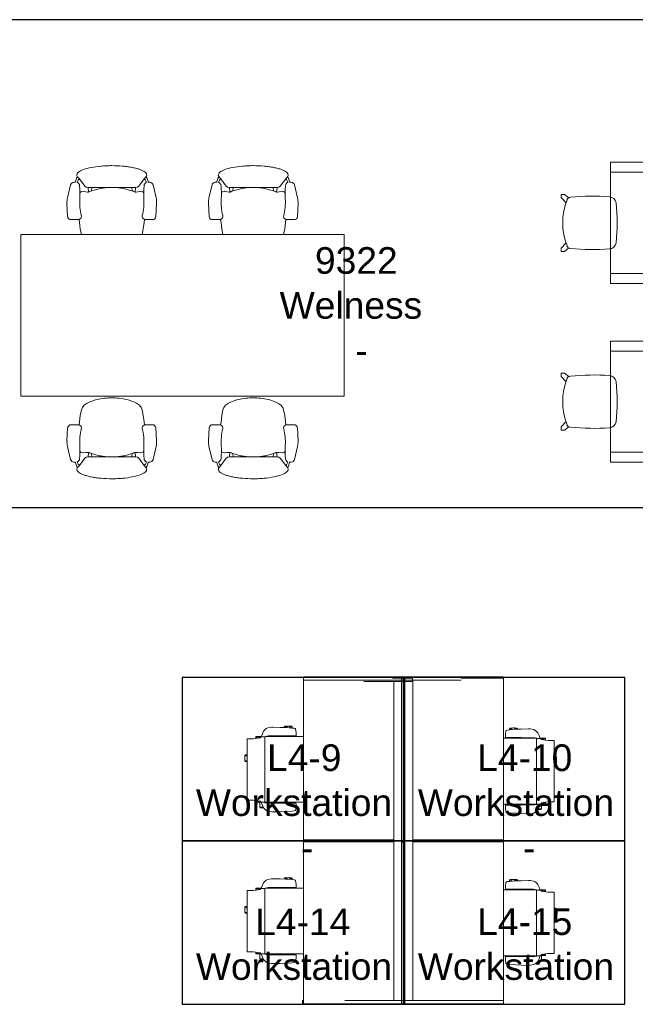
# Model space of a CAD drawing. Header units: inches. Extents: x -1 to 4727, y -3 to 1727.
# Tile 24 of 163: x 1258 to 1441, y 285 to 578. Entities that reach past the tile are written whole.
import ezdxf

# ---------------------------------------------------------------- set-up
doc = ezdxf.new("R2010")
doc.units = ezdxf.units.IN
doc.header["$LTSCALE"] = 42
doc.header["$MEASUREMENT"] = 0
doc.layers.get('0').update_dxf_attribs({"linetype": 'CONTINUOUS'})
for name, color, linetype in [('I-FURN', 8, 'CONTINUOUS'), ('I-FURN-CHAR', 9, 'CONTINUOUS'), ('Room Names & IDs', 7, 'CONTINUOUS'), ('triLabelLayer', 7, 'CONTINUOUS'), ('triSpaceLayer', 7, 'CONTINUOUS')]:
    doc.layers.add(name, color=color, linetype=linetype)
doc.styles.add('PDF Helvetica', font='Helvetica.ttf')
doc.styles.get("Standard").update_dxf_attribs({"font": 'romans.shx'})

# ---------------------------------------------------------------- blocks, each defined once
blk = doc.blocks.new('Chair - Task - Herman Miller - Aeron - Default-V307-FURNITURE PLAN - FLOOR 09 - WEST')
at = {"lineweight": 9}
for p, q in [((-5.69, 12.24), (-1.86, 13.15)), ((-0.16, 13.31), (3.68, 13.11)), ((4.63, 12.11), (4.63, 10.03)), ((-8.29, 10.29), (-8.1, 10.14)), ((-7.44, 9.64), (-8.1, 10.14)), ((-7.44, 9.64), (-5.32, 8.01)), ((-6.97, 10.69), (-6.47, 10.79)), ((-6.39, 10.29), (-6.69, 10.2)), ((-6.47, 10.79), (-6.46, 11.29)), ((-3.74, 8.65), (-3.61, 9.19)), ((-3.61, 9.19), (-3.5, 9.32)), ((-3.5, 9.32), (-3.23, 9.47)), ((4.56, 9.69), (5.45, 9.57)), ((5.45, 9.57), (7.37, 9.36)), ((7.37, 9.36), (9.02, 8.99)), ((9.02, 8.99), (9.07, 8.98)), ((-5.32, 8.01), (-4.97, 7.6)), ((-4.97, 7.6), (-4.91, 7.07)), ((-3.57, 6.95), (-4.91, 7.07)), ((-4.91, 7.07), (-4.89, 1.3)), ((-4.91, 5.96), (-3.89, 6.02)), ((-4.56, 3.74), (-3.8, 6.31)), ((-3.8, 6.31), (-3.57, 6.9)), ((-3.74, 8.54), (-3.74, 8.65)), ((-3.63, 7.72), (-3.74, 8.54)), ((-3.57, 7.19), (-3.63, 7.72)), ((-3.57, 6.9), (-3.57, 7.19)), ((-4.89, 1.3), (-4.62, 3.39)), ((-4.62, 3.39), (-4.56, 3.74)), ((-4.89, -1.3), (-4.91, -7.07)), ((-4.62, -3.39), (-4.89, -1.3)), ((-4.56, -3.74), (-4.62, -3.39)), ((-3.8, -6.31), (-4.56, -3.74)), ((-5.32, -8.01), (-7.44, -9.64)), ((-4.97, -7.6), (-5.32, -8.01)), ((-4.91, -7.07), (-4.97, -7.6)), ((-4.91, -5.96), (-3.89, -6.02)), ((-3.57, -6.95), (-4.91, -7.07)), ((-3.57, -6.9), (-3.8, -6.31)), ((-3.74, -8.54), (-3.63, -7.72)), ((-3.74, -8.65), (-3.74, -8.54)), ((-3.61, -9.19), (-3.74, -8.65)), ((-3.63, -7.72), (-3.57, -7.19)), ((-3.57, -7.19), (-3.57, -6.9)), ((-8.1, -10.14), (-8.29, -10.29)), ((-8.1, -10.14), (-7.44, -9.64)), ((-6.47, -10.79), (-6.97, -10.69)), ((-6.69, -10.2), (-6.39, -10.29)), ((-6.46, -11.29), (-6.47, -10.79)), ((-3.5, -9.32), (-3.61, -9.19)), ((-3.23, -9.47), (-3.5, -9.32)), ((5.45, -9.57), (4.56, -9.69)), ((4.63, -10.03), (4.63, -12.11)), ((7.37, -9.36), (5.45, -9.57)), ((9.02, -8.99), (7.37, -9.36)), ((9.07, -8.98), (9.02, -8.99)), ((-1.86, -13.15), (-5.69, -12.24)), ((3.68, -13.11), (-0.16, -13.31))]:
    blk.add_line(p, q, dxfattribs=at)
for centre, radius, start, end in [((-5.46, 11.27), 1, 103.3925, 178.698), ((-0.47, 7.31), 6, 87.0643, 103.3925), ((3.63, 12.11), 1, 0, 87.0643), ((-8.57, 9.93), 0.45, 52.4809, 89.3775), ((-6.72, 8.74), 1.96, 97.4331, 134.5669), ((-6.33, 8.94), 1.31, 105.9454, 147.8944), ((-5.34, 10.69), 1.13, 200.7831, 264.9363), ((-3.13, 35.67), 26.21, 264.9363, 273.5466), ((-0.51, -6.46), 16, 75.7341, 93.5466), ((3.66, 9.96), 0.937, 255.7341, 335.4422), ((3.63, 10.03), 1, 332.4862, 0), ((17.99, -0.99), 22.97, 159.7776, 162.2357), ((27.52, 0), 32.43, 177.709, 182.291), ((17.99, 0.99), 22.97, 197.7643, 200.2224), ((-8.57, -9.93), 0.45, 270.6225, 307.5191), ((-6.72, -8.74), 1.96, 225.4331, 262.5669), ((-6.33, -8.94), 1.31, 212.1056, 254.0546), ((-5.46, -11.27), 1, 181.302, 256.6075), ((-5.34, -10.69), 1.13, 95.0637, 159.2169), ((-3.13, -35.67), 26.21, 86.4534, 95.0637), ((-0.51, 6.46), 16, 266.4534, 284.2659), ((3.66, -9.96), 0.937, 24.5578, 104.2659), ((3.63, -10.03), 1, 0, 27.5138), ((-0.47, -7.31), 6, 256.6075, 272.9357), ((3.63, -12.11), 1, 272.9357, 0)]:
    blk.add_arc(centre, radius, start, end, dxfattribs=at)
blk.add_open_spline([(-8.56, -10.38), (-8.71, -10.38), (-9.01, -10.3), (-9.59, -9.79), (-10.25, -8.54), (-10.89, -6.21), (-11.23, -3.75), (-11.37, -1.63), (-11.42, 0.54), (-11.32, 2.72), (-11.1, 4.73), (-10.86, 6.13), (-10.57, 7.37), (-10.23, 8.44), (-9.85, 9.29), (-9.44, 9.92), (-9.01, 10.3), (-8.71, 10.38), (-8.56, 10.38)], degree=3, knots=[-1, -1, -1, -1, -0.95, -0.9, -0.8, -0.7, -0.6, -0.55, -0.5, -0.4, -0.35, -0.3, -0.25, -0.2, -0.15, -0.1, -0.05, 0, 0, 0, 0], dxfattribs=at)
blk = doc.blocks.new('Community Table - Cisco 8_ x 4_-2899156-FURNITURE PLAN - FLOOR 09 - WEST')
at = {"lineweight": 9}
for p, q in [((24, 48), (-24, 48)), ((-24, 48), (-24, -48)), ((24, -48), (24, 48)), ((-24, -48), (24, -48))]:
    blk.add_line(p, q, dxfattribs=at)
blk = doc.blocks.new('Chair - Task - Herman Miller - Aeron - Default-V280-FURNITURE PLAN - FLOOR 09 - WEST')
at = {"lineweight": 9}
for p, q in [((-1.86, 13.15), (-5.69, 12.24)), ((3.68, 13.11), (-0.16, 13.31)), ((4.63, 10.03), (4.63, 12.11)), ((-8.1, 10.14), (-8.29, 10.29)), ((-8.1, 10.14), (-7.44, 9.64)), ((-5.32, 8.01), (-7.44, 9.64)), ((-6.47, 10.79), (-6.97, 10.69)), ((-6.69, 10.2), (-6.39, 10.29)), ((-6.46, 11.29), (-6.47, 10.79)), ((-3.61, 9.19), (-3.74, 8.65)), ((-3.5, 9.32), (-3.61, 9.19)), ((-3.23, 9.47), (-3.5, 9.32)), ((5.45, 9.57), (4.56, 9.69)), ((7.37, 9.36), (5.45, 9.57)), ((9.02, 8.99), (7.37, 9.36)), ((9.73, 8.75), (9.02, 8.99)), ((-4.97, 7.6), (-5.32, 8.01)), ((-4.91, 7.07), (-4.97, 7.6)), ((-3.57, 6.95), (-4.91, 7.07)), ((-4.89, 1.3), (-4.91, 7.07)), ((-4.91, 5.96), (-3.89, 6.02)), ((-3.8, 6.31), (-4.56, 3.74)), ((-3.57, 6.9), (-3.8, 6.31)), ((-3.74, 8.65), (-3.74, 8.54)), ((-3.74, 8.54), (-3.63, 7.72)), ((-3.63, 7.72), (-3.57, 7.19)), ((-3.57, 7.19), (-3.57, 6.9)), ((10.41, 8.19), (9.73, 8.75)), ((11.03, 7.34), (10.41, 8.19)), ((11.57, 6.22), (11.03, 7.34)), ((12.02, 4.89), (11.57, 6.22)), ((-4.62, 3.39), (-4.89, 1.3)), ((-4.56, 3.74), (-4.62, 3.39)), ((12.35, 3.38), (12.02, 4.89)), ((12.51, 2.13), (12.35, 3.38)), ((-4.91, -7.07), (-4.89, -1.3)), ((-4.89, -1.3), (-4.62, -3.39)), ((12.35, -3.38), (12.51, -2.13)), ((-4.62, -3.39), (-4.56, -3.74)), ((-4.56, -3.74), (-3.8, -6.31)), ((11.57, -6.22), (12.02, -4.89)), ((12.02, -4.89), (12.35, -3.38)), ((-7.44, -9.64), (-5.32, -8.01)), ((-5.32, -8.01), (-4.97, -7.6)), ((-4.97, -7.6), (-4.91, -7.07)), ((-4.91, -5.96), (-3.89, -6.02)), ((-3.57, -6.95), (-4.91, -7.07)), ((-3.8, -6.31), (-3.57, -6.9)), ((-3.63, -7.72), (-3.74, -8.54)), ((-3.74, -8.54), (-3.74, -8.65)), ((-3.74, -8.65), (-3.61, -9.19)), ((-3.57, -7.19), (-3.63, -7.72)), ((-3.57, -6.9), (-3.57, -7.19)), ((9.02, -8.99), (9.73, -8.75)), ((9.73, -8.75), (10.41, -8.19)), ((10.41, -8.19), (11.03, -7.34)), ((11.03, -7.34), (11.57, -6.22)), ((-8.29, -10.29), (-8.1, -10.14)), ((-7.44, -9.64), (-8.1, -10.14)), ((-6.97, -10.69), (-6.47, -10.79)), ((-6.39, -10.29), (-6.69, -10.2)), ((-6.47, -10.79), (-6.46, -11.29)), ((-3.61, -9.19), (-3.5, -9.32)), ((-3.5, -9.32), (-3.23, -9.47)), ((4.56, -9.69), (5.45, -9.57)), ((4.63, -12.11), (4.63, -10.03)), ((5.45, -9.57), (7.37, -9.36)), ((7.37, -9.36), (9.02, -8.99)), ((-5.69, -12.24), (-1.86, -13.15)), ((-0.16, -13.31), (3.68, -13.11))]:
    blk.add_line(p, q, dxfattribs=at)
for centre, radius, start, end in [((-5.46, 11.27), 1, 103.3925, 178.698), ((-0.47, 7.31), 6, 87.0643, 103.3925), ((3.63, 12.11), 1, 0, 87.0643), ((-8.57, 9.93), 0.45, 52.4809, 89.3775), ((-6.72, 8.74), 1.96, 97.4331, 134.5669), ((-6.33, 8.94), 1.31, 105.9454, 147.8944), ((-5.34, 10.69), 1.13, 200.7831, 264.9363), ((-3.13, 35.67), 26.21, 264.9363, 273.5466), ((-0.51, -6.46), 16, 75.7341, 93.5466), ((3.66, 9.96), 0.937, 255.7341, 335.4422), ((3.63, 10.03), 1, 332.4862, 360), ((17.99, -0.99), 22.97, 159.7776, 162.2357), ((27.52, 0), 32.43, 177.709, 182.291), ((-4.36, 0), 17, 352.8004, 7.1996), ((17.99, 0.99), 22.97, 197.7643, 200.2224), ((-8.57, -9.93), 0.45, 270.6225, 307.5191), ((-6.72, -8.74), 1.96, 225.4331, 262.5669), ((-6.33, -8.94), 1.31, 212.1056, 254.0546), ((-5.46, -11.27), 1, 181.302, 256.6075), ((-5.34, -10.69), 1.13, 95.0637, 159.2169), ((-3.13, -35.67), 26.21, 86.4534, 95.0637), ((-0.51, 6.46), 16, 266.4534, 284.2659), ((3.66, -9.96), 0.937, 24.5578, 104.2659), ((3.63, -10.03), 1, 360, 27.5138), ((-0.47, -7.31), 6, 256.6075, 272.9357), ((3.63, -12.11), 1, 272.9357, 360)]:
    blk.add_arc(centre, radius, start, end, dxfattribs=at)
blk.add_open_spline([(-8.56, 10.38), (-8.71, 10.38), (-9.01, 10.3), (-9.44, 9.92), (-9.85, 9.29), (-10.23, 8.44), (-10.57, 7.37), (-10.86, 6.13), (-11.1, 4.73), (-11.32, 2.72), (-11.42, 0.54), (-11.37, -1.63), (-11.23, -3.75), (-10.89, -6.21), (-10.25, -8.54), (-9.59, -9.79), (-9.01, -10.3), (-8.71, -10.38), (-8.56, -10.38)], degree=3, knots=[0, 0, 0, 0, 0.05, 0.1, 0.15, 0.2, 0.25, 0.3, 0.35, 0.4, 0.5, 0.55, 0.6, 0.7, 0.8, 0.9, 0.95, 1, 1, 1, 1], dxfattribs=at)
blk = doc.blocks.new('Circo_Chair-Davis_Furniture - Type Catalog Family-1556721-FURNITURE PLAN - FLOOR 09 - WEST')
at = {"lineweight": 9}
for p, q in [((-8.46, 8.64), (-7.48, 8.64)), ((-8.46, 7.66), (-8.46, 8.64)), ((-7.45, 6.34), (-8.46, 7.66)), ((-7.48, 8.64), (-6.03, 7.19)), ((7.48, 8.64), (6.03, 7.19)), ((7.45, 6.34), (8.46, 7.66)), ((8.46, 8.64), (7.48, 8.64)), ((8.46, 7.66), (8.46, 8.64))]:
    blk.add_line(p, q, dxfattribs=at)
for centre, radius, start, end in [((60.58, -0.93), 68.5, 174.2972, 184.0554), ((-6.43, 5.82), 1.15, 111.3182, 176.8794), ((0, -10.67), 18.84, 68.6818, 111.3182), ((0, -10.67), 18.84, 68.6818, 111.3182), ((0, -10.67), 18.84, 68.6818, 111.3182), ((0, -10.67), 18.84, 68.6818, 111.3182), ((0, -10.67), 18.84, 68.6818, 111.3182), ((0, -10.67), 18.84, 68.6818, 111.3182), ((0, -10.67), 18.84, 68.6818, 111.3182), ((6.43, 5.82), 1.15, 3.1206, 68.6818), ((-60.58, -0.93), 68.5, 355.9446, 5.7028), ((-5.69, -5.63), 2.06, 184.0554, 262.6542), ((5.69, -5.63), 2.06, 277.3458, 355.9446), ((0, 38.52), 46.57, 262.6542, 277.3458)]:
    blk.add_arc(centre, radius, start, end, dxfattribs=at)
blk = doc.blocks.new('Circo_Chair-Davis_Furniture - Type Catalog Family-1568744-FURNITURE PLAN - FLOOR 09 - WEST')
at = {"lineweight": 9}
for p, q in [((-7.45, -6.34), (-8.46, -7.66)), ((-8.46, -7.66), (-8.46, -8.64)), ((-8.46, -8.64), (-7.48, -8.64)), ((-7.48, -8.64), (-6.03, -7.19)), ((7.48, -8.64), (6.03, -7.19)), ((7.45, -6.34), (8.46, -7.66)), ((8.46, -8.64), (7.48, -8.64)), ((8.46, -7.66), (8.46, -8.64))]:
    blk.add_line(p, q, dxfattribs=at)
for centre, radius, start, end in [((-5.69, 5.63), 2.06, 97.3458, 175.9446), ((0, -38.52), 46.57, 82.6542, 97.3458), ((5.69, 5.63), 2.06, 4.0554, 82.6542), ((60.58, 0.93), 68.5, 175.9446, 185.7028), ((-60.58, 0.93), 68.5, 354.2972, 4.0554), ((-6.43, -5.82), 1.15, 183.1206, 248.6818), ((0, 10.67), 18.84, 248.6818, 291.3182), ((0, 10.67), 18.84, 248.6818, 291.3182), ((0, 10.67), 18.84, 248.6818, 291.3182), ((0, 10.67), 18.84, 248.6818, 291.3182), ((0, 10.67), 18.84, 248.6818, 291.3182), ((0, 10.67), 18.84, 248.6818, 291.3182), ((0, 10.67), 18.84, 248.6818, 291.3182), ((6.43, -5.82), 1.15, 291.3182, 356.8794)]:
    blk.add_arc(centre, radius, start, end, dxfattribs=at)
blk = doc.blocks.new('Furniture - Table - Cafe - WCI - Regency_Bistro booth table - 35x36-4973360-FURNITURE PLAN - FLOOR 09 - WEST')
at = {"lineweight": 9}
for p, q in [((20.87, 18), (-15.13, 18)), ((-15.13, 18), (-15.13, -18)), ((20.87, -18), (20.87, 18)), ((-15.13, 15), (20.87, 15)), ((-15.13, -15), (-15.13, 15)), ((20.87, 15), (20.87, -15)), ((20.87, -15), (-15.13, -15)), ((-15.13, -18), (20.87, -18))]:
    blk.add_line(p, q, dxfattribs=at)
blk = doc.blocks.new('CISCO 4 pack Antenna-Revised 3_28_21 - CISCO 4 pack Antenna-Revised 3_28_21-8497353-FURNITURE PLAN - FLOOR 09 - WEST')
at = {"lineweight": 9}
for p, q in [((-161.4, 32.62), (-162.4, 32.62)), ((-162.4, 32.57), (-162.4, 32.62)), ((-162.4, 15.21), (-162.4, 32.57)), ((-114.39, 32.36), (-162.39, 32.36)), ((-162.39, 32.36), (-162.39, 20.09)), ((-161.4, 32.62), (-161.4, 32.57)), ((-161.4, 32.57), (-161.4, 32.36)), ((-114.39, 5.49), (-114.39, 32.36)), ((-66.4, 32.36), (-113.75, 32.36)), ((-113.75, 32.36), (-113.75, 5.49)), ((-66.4, -5.93), (-66.4, 32.36)), ((-66.4, 32.36), (-65.4, 32.36)), ((-65.4, 32.36), (-65.4, -5.93)), ((-161.4, 20.09), (-161.4, 15.21)), ((-162.4, 11.58), (-162.4, 15.21)), ((-161.4, 15.21), (-161.4, 11.58)), ((-66.75, 9.58), (-66.75, 14.46)), ((-162.4, -27.01), (-162.4, 11.58)), ((-161.4, 11.58), (-161.4, -27.01)), ((-66.75, 5.94), (-66.75, 9.58)), ((-66.75, -0.01), (-66.75, 5.94)), ((-65.75, 5.94), (-65.75, -0.01)), ((-114.4, 3.24), (-162.4, 3.24)), ((-162.4, 3.24), (-162.4, 2.24)), ((-161.4, 5.49), (-114.39, 5.49)), ((-114.4, 2.24), (-114.4, 3.24)), ((-65.75, 3.24), (-114.4, 3.24)), ((-114.4, 3.24), (-114.4, 2.24)), ((-113.75, 5.49), (-66.75, 5.49)), ((-65.75, 2.24), (-65.75, 3.24)), ((-162.4, 2.24), (-114.4, 2.24)), ((-114.4, 2.24), (-65.75, 2.24)), ((-114.39, -0.14), (-161.4, -0.14)), ((-114.39, -27.01), (-114.39, -0.14)), ((-66.4, -0.14), (-113.75, -0.14)), ((-113.75, -0.14), (-113.75, -27.01)), ((-65.75, -0.01), (-66.75, -0.01)), ((-66.4, -9.56), (-66.4, -5.93)), ((-65.4, -5.93), (-65.4, -9.56)), ((-66.4, -14.44), (-66.4, -9.56)), ((-65.4, -9.56), (-65.4, -26.92)), ((-65.75, -27.01), (-65.75, -14.44)), ((-161.4, -27.01), (-162.4, -27.01)), ((-161.4, -27.01), (-114.39, -27.01)), ((-113.75, -27.01), (-65.75, -27.01)), ((-65.75, -26.97), (-65.4, -26.97)), ((-65.4, -26.92), (-65.4, -26.97))]:
    blk.add_line(p, q, dxfattribs=at)
at = {"layer": 'I-FURN-CHAR', "lineweight": 9}
for p, q in [((-135.52, 49.62), (-135.29, 49.75)), ((-135.29, 49.75), (-133.71, 49.75)), ((-135.29, 49.75), (-135.29, 49.07)), ((-133.52, 49.57), (-133.71, 49.75)), ((-133.71, 49.75), (-133.71, 49.11)), ((-90.52, 49.62), (-90.29, 49.75)), ((-90.29, 49.75), (-88.71, 49.75)), ((-90.29, 49.75), (-90.29, 49.07)), ((-88.52, 49.57), (-88.71, 49.75)), ((-88.71, 49.75), (-88.71, 49.11)), ((-146.99, 47.21), (-147.28, 45.18)), ((-146.95, 47.76), (-146.99, 47.21)), ((-128.77, 49.07), (-146.95, 49.07)), ((-146.95, 49.07), (-146.95, 47.76)), ((-135.52, 49.07), (-135.52, 49.62)), ((-133.52, 49.07), (-133.52, 49.57)), ((-128.77, 47.25), (-128.77, 49.07)), ((-128.46, 45.18), (-128.77, 47.25)), ((-101.99, 47.21), (-102.28, 45.18)), ((-101.95, 47.76), (-101.99, 47.21)), ((-83.77, 49.07), (-101.95, 49.07)), ((-101.95, 49.07), (-101.95, 47.76)), ((-90.52, 49.07), (-90.52, 49.62)), ((-88.52, 49.07), (-88.52, 49.57)), ((-83.77, 47.25), (-83.77, 49.07)), ((-83.46, 45.18), (-83.77, 47.25)), ((-149.3, 44.19), (-149.76, 43.78)), ((-148.55, 44.56), (-149.3, 44.19)), ((-149.27, 45.19), (-149.04, 45.33)), ((-149.27, 45.19), (-149.27, 44.2)), ((-149.04, 45.33), (-147.57, 45.33)), ((-149.04, 44.32), (-149.04, 45.33)), ((-147.61, 44.93), (-148.55, 44.56)), ((-147.73, 43.77), (-147.61, 43.93)), ((-147.28, 45.18), (-147.61, 44.98)), ((-147.61, 44.98), (-147.61, 44.93)), ((-147.61, 43.93), (-147.61, 44.93)), ((-147.61, 43.93), (-147.61, 32.36)), ((-147.61, 43.85), (-128.18, 43.85)), ((-147.57, 46.47), (-147.09, 46.47)), ((-147.57, 45.33), (-147.57, 46.47)), ((-147.57, 45.01), (-147.57, 45.33)), ((-147.56, 46.42), (-147.1, 46.42)), ((-128.65, 46.47), (-128.09, 46.47)), ((-128.64, 46.42), (-128.13, 46.42)), ((-128.07, 44.97), (-128.46, 45.18)), ((-127.24, 44.56), (-128.18, 44.93)), ((-128.18, 44.93), (-128.18, 43.93)), ((-128.18, 43.93), (-128.06, 43.77)), ((-128.13, 46.42), (-128.09, 46.47)), ((-128.07, 44.97), (-128.07, 46.44)), ((-128.07, 44.88), (-128.07, 44.97)), ((-126.49, 44.19), (-127.24, 44.56)), ((-126.04, 43.78), (-126.49, 44.19)), ((-104.3, 44.19), (-104.76, 43.78)), ((-103.55, 44.56), (-104.3, 44.19)), ((-104.27, 45.19), (-104.04, 45.33)), ((-104.27, 45.19), (-104.27, 44.2)), ((-104.04, 45.33), (-102.57, 45.33)), ((-104.04, 44.32), (-104.04, 45.33)), ((-102.61, 44.93), (-103.55, 44.56)), ((-102.73, 43.77), (-102.61, 43.93)), ((-102.28, 45.18), (-102.61, 44.98)), ((-102.61, 44.98), (-102.61, 44.93)), ((-102.61, 43.93), (-102.61, 44.93)), ((-102.61, 43.93), (-102.61, 32.36)), ((-102.61, 43.85), (-83.18, 43.85)), ((-102.57, 46.47), (-102.09, 46.47)), ((-102.57, 45.33), (-102.57, 46.47)), ((-102.57, 45.01), (-102.57, 45.33)), ((-102.56, 46.42), (-102.1, 46.42)), ((-83.65, 46.47), (-83.09, 46.47)), ((-83.64, 46.42), (-83.13, 46.42)), ((-83.07, 44.97), (-83.46, 45.18)), ((-82.24, 44.56), (-83.18, 44.93)), ((-83.18, 44.93), (-83.18, 43.93)), ((-83.18, 43.93), (-83.06, 43.77)), ((-83.13, 46.42), (-83.09, 46.47)), ((-83.07, 44.97), (-83.07, 46.44)), ((-83.07, 44.88), (-83.07, 44.97)), ((-81.49, 44.19), (-82.24, 44.56)), ((-81.04, 43.78), (-81.49, 44.19)), ((-150.47, 41.89), (-150.48, 41.47)), ((-150.48, 41.47), (-150.44, 39.3)), ((-150.27, 42.99), (-150.47, 41.89)), ((-150.05, 43.41), (-150.27, 42.99)), ((-149.76, 43.78), (-150.05, 43.41)), ((-147.89, 39.3), (-147.87, 41.8)), ((-147.87, 42.81), (-147.84, 43.26)), ((-147.87, 41.8), (-147.87, 42.81)), ((-147.61, 42.93), (-147.86, 42.93)), ((-147.84, 43.26), (-147.73, 43.77)), ((-147.61, 43.31), (-147.79, 43.44)), ((-128.07, 32.36), (-128.07, 43.78)), ((-128.06, 43.77), (-127.96, 43.26)), ((-127.96, 43.26), (-127.93, 42.81)), ((-127.93, 42.81), (-127.93, 41.8)), ((-127.93, 41.8), (-127.91, 39.3)), ((-125.74, 43.41), (-126.04, 43.78)), ((-125.52, 42.99), (-125.74, 43.41)), ((-125.33, 41.89), (-125.52, 42.99)), ((-125.36, 39.3), (-125.32, 41.47)), ((-125.32, 41.47), (-125.33, 41.89)), ((-105.47, 41.89), (-105.48, 41.47)), ((-105.48, 41.47), (-105.44, 39.3)), ((-105.27, 42.99), (-105.47, 41.89)), ((-105.05, 43.41), (-105.27, 42.99)), ((-104.76, 43.78), (-105.05, 43.41)), ((-102.89, 39.3), (-102.87, 41.8)), ((-102.87, 42.81), (-102.84, 43.26)), ((-102.87, 41.8), (-102.87, 42.81)), ((-102.61, 42.93), (-102.86, 42.93)), ((-102.84, 43.26), (-102.73, 43.77)), ((-102.61, 43.31), (-102.79, 43.44)), ((-83.07, 32.36), (-83.07, 43.78)), ((-83.06, 43.77), (-82.96, 43.26)), ((-82.96, 43.26), (-82.93, 42.81)), ((-82.93, 42.81), (-82.93, 41.8)), ((-82.93, 41.8), (-82.91, 39.3)), ((-80.74, 43.41), (-81.04, 43.78)), ((-80.52, 42.99), (-80.74, 43.41)), ((-80.33, 41.89), (-80.52, 42.99)), ((-80.36, 39.3), (-80.32, 41.47)), ((-80.32, 41.47), (-80.33, 41.89)), ((-150.44, 39.3), (-150.36, 37.73)), ((-147.91, 34.67), (-147.89, 39.3)), ((-147.61, 38.22), (-147.89, 38.22)), ((-147.61, 38.11), (-147.89, 38.11)), ((-128.07, 38.22), (-127.89, 38.22)), ((-128.07, 38.11), (-127.9, 38.11)), ((-127.91, 39.3), (-127.89, 34.67)), ((-125.43, 37.73), (-125.36, 39.3)), ((-125.24, 38.14), (-125.41, 38.14)), ((-125.05, 37.95), (-125.24, 38.14)), ((-125.24, 38.14), (-125.24, 37.36)), ((-105.44, 39.3), (-105.36, 37.73)), ((-102.91, 34.67), (-102.89, 39.3)), ((-102.61, 38.22), (-102.89, 38.22)), ((-102.61, 38.11), (-102.89, 38.11)), ((-83.07, 38.22), (-82.89, 38.22)), ((-83.07, 38.11), (-82.9, 38.11)), ((-82.91, 39.3), (-82.89, 34.67)), ((-80.43, 37.73), (-80.36, 39.3)), ((-80.24, 38.14), (-80.41, 38.14)), ((-80.05, 37.95), (-80.24, 38.14)), ((-80.24, 38.14), (-80.24, 37.36)), ((-150.36, 37.73), (-150.23, 35.86)), ((-150.23, 35.86), (-150.15, 35.14)), ((-150.15, 35.14), (-150.06, 34.87)), ((-147.61, 37.05), (-147.9, 37.05)), ((-128.07, 37.05), (-127.9, 37.05)), ((-127.92, 36.34), (-128.07, 36.34)), ((-125.73, 34.87), (-125.64, 35.14)), ((-125.64, 35.14), (-125.56, 35.86)), ((-125.58, 35.74), (-125.24, 35.74)), ((-125.56, 35.86), (-125.43, 37.73)), ((-125.24, 35.74), (-125.24, 36.45)), ((-125.24, 35.74), (-125.05, 35.93)), ((-125.05, 37.19), (-125.05, 37.95)), ((-125.05, 35.93), (-125.05, 36.62)), ((-105.36, 37.73), (-105.23, 35.86)), ((-105.23, 35.86), (-105.15, 35.14)), ((-105.15, 35.14), (-105.06, 34.87)), ((-102.61, 37.05), (-102.9, 37.05)), ((-83.07, 37.05), (-82.9, 37.05)), ((-82.92, 36.34), (-83.07, 36.34)), ((-80.73, 34.87), (-80.64, 35.14)), ((-80.64, 35.14), (-80.56, 35.86)), ((-80.58, 35.74), (-80.24, 35.74)), ((-80.56, 35.86), (-80.43, 37.73)), ((-80.24, 35.74), (-80.24, 36.45)), ((-80.24, 35.74), (-80.05, 35.93)), ((-80.05, 37.19), (-80.05, 37.95)), ((-80.05, 35.93), (-80.05, 36.62)), ((-150.06, 34.87), (-149.98, 34.75)), ((-149.98, 34.75), (-149.9, 34.69)), ((-149.9, 34.69), (-148.9, 34.56)), ((-148.9, 34.56), (-148.02, 34.58)), ((-148.02, 34.58), (-147.91, 34.67)), ((-127.89, 34.67), (-127.78, 34.58)), ((-127.78, 34.58), (-126.9, 34.56)), ((-126.9, 34.56), (-125.9, 34.69)), ((-125.9, 34.69), (-125.81, 34.75)), ((-125.81, 34.75), (-125.73, 34.87)), ((-105.06, 34.87), (-104.98, 34.75)), ((-104.98, 34.75), (-104.9, 34.69)), ((-104.9, 34.69), (-103.9, 34.56)), ((-103.9, 34.56), (-103.02, 34.58)), ((-103.02, 34.58), (-102.91, 34.67)), ((-82.89, 34.67), (-82.78, 34.58)), ((-82.78, 34.58), (-81.9, 34.56)), ((-81.9, 34.56), (-80.9, 34.69)), ((-80.9, 34.69), (-80.81, 34.75)), ((-80.81, 34.75), (-80.73, 34.87)), ((-150.88, -30.76), (-150.75, -28.89)), ((-150.75, -28.89), (-150.67, -28.17)), ((-150.67, -28.17), (-150.58, -27.9)), ((-150.58, -27.9), (-150.5, -27.78)), ((-150.5, -27.78), (-150.41, -27.72)), ((-150.41, -27.72), (-149.42, -27.59)), ((-149.42, -27.59), (-148.54, -27.61)), ((-148.54, -27.61), (-148.43, -27.7)), ((-148.43, -27.7), (-148.41, -32.33)), ((-148.13, -36.92), (-148.13, -27.01)), ((-128.59, -27.01), (-128.59, -36.81)), ((-128.42, -32.33), (-128.4, -27.7)), ((-128.4, -27.7), (-128.3, -27.61)), ((-128.3, -27.61), (-127.42, -27.59)), ((-127.42, -27.59), (-126.42, -27.72)), ((-126.42, -27.72), (-126.33, -27.78)), ((-126.33, -27.78), (-126.25, -27.9)), ((-126.25, -27.9), (-126.16, -28.17)), ((-126.16, -28.17), (-126.08, -28.89)), ((-126.09, -28.77), (-125.76, -28.77)), ((-126.08, -28.89), (-125.95, -30.76)), ((-125.76, -28.77), (-125.57, -28.95)), ((-125.76, -28.77), (-125.76, -29.48)), ((-125.57, -28.95), (-125.57, -29.65)), ((-105.88, -30.76), (-105.75, -28.89)), ((-105.75, -28.89), (-105.67, -28.17)), ((-105.67, -28.17), (-105.58, -27.9)), ((-105.58, -27.9), (-105.5, -27.78)), ((-105.5, -27.78), (-105.41, -27.72)), ((-105.41, -27.72), (-104.42, -27.59)), ((-104.42, -27.59), (-103.54, -27.61)), ((-103.54, -27.61), (-103.43, -27.7)), ((-103.43, -27.7), (-103.41, -32.33)), ((-103.13, -36.92), (-103.13, -27.01)), ((-83.59, -27.01), (-83.59, -36.81)), ((-83.42, -32.33), (-83.4, -27.7)), ((-83.4, -27.7), (-83.3, -27.61)), ((-83.3, -27.61), (-82.42, -27.59)), ((-82.42, -27.59), (-81.42, -27.72)), ((-81.42, -27.72), (-81.33, -27.78)), ((-81.33, -27.78), (-81.25, -27.9)), ((-81.25, -27.9), (-81.16, -28.17)), ((-81.16, -28.17), (-81.08, -28.89)), ((-81.09, -28.77), (-80.76, -28.77)), ((-81.08, -28.89), (-80.95, -30.76)), ((-80.76, -28.77), (-80.57, -28.95)), ((-80.76, -28.77), (-80.76, -29.48)), ((-80.57, -28.95), (-80.57, -29.65)), ((-150.96, -32.33), (-150.88, -30.76)), ((-148.13, -30.08), (-148.42, -30.08)), ((-148.13, -31.14), (-148.41, -31.14)), ((-148.13, -31.25), (-148.41, -31.25)), ((-128.44, -29.37), (-128.59, -29.37)), ((-128.59, -30.08), (-128.41, -30.08)), ((-128.59, -31.14), (-128.42, -31.14)), ((-128.59, -31.25), (-128.41, -31.25)), ((-125.95, -30.76), (-125.87, -32.33)), ((-125.76, -31.17), (-125.93, -31.17)), ((-125.76, -31.17), (-125.76, -30.39)), ((-125.57, -30.98), (-125.76, -31.17)), ((-125.57, -30.22), (-125.57, -30.98)), ((-105.96, -32.33), (-105.88, -30.76)), ((-103.13, -30.08), (-103.42, -30.08)), ((-103.13, -31.14), (-103.41, -31.14)), ((-103.13, -31.25), (-103.41, -31.25)), ((-83.44, -29.37), (-83.59, -29.37)), ((-83.59, -30.08), (-83.41, -30.08)), ((-83.59, -31.14), (-83.42, -31.14)), ((-83.59, -31.25), (-83.41, -31.25)), ((-80.95, -30.76), (-80.87, -32.33)), ((-80.76, -31.17), (-80.93, -31.17)), ((-80.76, -31.17), (-80.76, -30.39)), ((-80.57, -30.98), (-80.76, -31.17)), ((-80.57, -30.22), (-80.57, -30.98)), ((-151, -34.5), (-150.96, -32.33)), ((-150.99, -34.92), (-151, -34.5)), ((-150.79, -36.02), (-150.99, -34.92)), ((-148.41, -32.33), (-148.39, -34.83)), ((-148.39, -34.83), (-148.39, -35.84)), ((-128.44, -34.83), (-128.42, -32.33)), ((-128.44, -35.84), (-128.44, -34.83)), ((-125.84, -34.92), (-126.04, -36.02)), ((-125.87, -32.33), (-125.83, -34.5)), ((-125.83, -34.5), (-125.84, -34.92)), ((-106, -34.5), (-105.96, -32.33)), ((-105.99, -34.92), (-106, -34.5)), ((-105.79, -36.02), (-105.99, -34.92)), ((-103.41, -32.33), (-103.39, -34.83)), ((-103.39, -34.83), (-103.39, -35.84)), ((-83.44, -34.83), (-83.42, -32.33)), ((-83.44, -35.84), (-83.44, -34.83)), ((-80.84, -34.92), (-81.04, -36.02)), ((-80.87, -32.33), (-80.83, -34.5)), ((-80.83, -34.5), (-80.84, -34.92)), ((-150.57, -36.44), (-150.79, -36.02)), ((-150.28, -36.81), (-150.57, -36.44)), ((-149.82, -37.22), (-150.28, -36.81)), ((-149.07, -37.59), (-149.82, -37.22)), ((-149.79, -38.22), (-149.79, -37.23)), ((-149.56, -37.35), (-149.56, -38.36)), ((-148.13, -37.96), (-149.07, -37.59)), ((-148.39, -35.84), (-148.36, -36.29)), ((-148.13, -35.96), (-148.38, -35.96)), ((-148.36, -36.29), (-148.25, -36.8)), ((-148.13, -36.34), (-148.3, -36.47)), ((-148.25, -36.8), (-148.13, -36.96)), ((-148.13, -36.88), (-128.7, -36.88)), ((-148.13, -36.96), (-148.13, -37.96)), ((-148.13, -38.01), (-148.13, -37.96)), ((-128.7, -36.96), (-128.58, -36.8)), ((-128.7, -37.96), (-128.7, -36.96)), ((-127.76, -37.59), (-128.7, -37.96)), ((-128.59, -37.91), (-128.59, -38)), ((-128.58, -36.8), (-128.47, -36.29)), ((-128.47, -36.29), (-128.44, -35.84)), ((-127.01, -37.22), (-127.76, -37.59)), ((-126.56, -36.81), (-127.01, -37.22)), ((-126.26, -36.44), (-126.56, -36.81)), ((-126.04, -36.02), (-126.26, -36.44)), ((-105.57, -36.44), (-105.79, -36.02)), ((-105.28, -36.81), (-105.57, -36.44)), ((-104.82, -37.22), (-105.28, -36.81)), ((-104.07, -37.59), (-104.82, -37.22)), ((-104.79, -38.22), (-104.79, -37.23)), ((-104.56, -37.35), (-104.56, -38.36)), ((-103.13, -37.96), (-104.07, -37.59)), ((-103.39, -35.84), (-103.36, -36.29)), ((-103.13, -35.96), (-103.38, -35.96)), ((-103.36, -36.29), (-103.25, -36.8)), ((-103.13, -36.34), (-103.3, -36.47)), ((-103.25, -36.8), (-103.13, -36.96)), ((-103.13, -36.88), (-83.7, -36.88)), ((-103.13, -36.96), (-103.13, -37.96)), ((-103.13, -38.01), (-103.13, -37.96)), ((-83.7, -36.96), (-83.58, -36.8)), ((-83.7, -37.96), (-83.7, -36.96)), ((-82.76, -37.59), (-83.7, -37.96)), ((-83.59, -37.91), (-83.59, -38)), ((-83.58, -36.8), (-83.47, -36.29)), ((-83.47, -36.29), (-83.44, -35.84)), ((-82.01, -37.22), (-82.76, -37.59)), ((-81.56, -36.81), (-82.01, -37.22)), ((-81.26, -36.44), (-81.56, -36.81)), ((-81.04, -36.02), (-81.26, -36.44)), ((-149.79, -38.22), (-149.56, -38.36)), ((-149.56, -38.36), (-148.09, -38.36)), ((-147.8, -38.21), (-148.13, -38.01)), ((-148.09, -38.03), (-148.09, -38.36)), ((-148.09, -38.36), (-148.09, -39.5)), ((-148.09, -39.5), (-147.61, -39.5)), ((-148.08, -39.45), (-147.62, -39.45)), ((-147.51, -40.23), (-147.8, -38.21)), ((-147.47, -40.79), (-147.51, -40.23)), ((-147.47, -42.1), (-147.47, -40.79)), ((-128.97, -38.21), (-129.28, -40.28)), ((-129.28, -40.28), (-129.28, -42.1)), ((-129.17, -39.5), (-128.61, -39.5)), ((-129.16, -39.45), (-128.64, -39.45)), ((-128.59, -38), (-128.97, -38.21)), ((-128.64, -39.45), (-128.61, -39.5)), ((-128.59, -38), (-128.59, -39.46)), ((-104.79, -38.22), (-104.56, -38.36)), ((-104.56, -38.36), (-103.09, -38.36)), ((-102.8, -38.21), (-103.13, -38.01)), ((-103.09, -38.03), (-103.09, -38.36)), ((-103.09, -38.36), (-103.09, -39.5)), ((-103.09, -39.5), (-102.61, -39.5)), ((-103.08, -39.45), (-102.62, -39.45)), ((-102.51, -40.23), (-102.8, -38.21)), ((-102.47, -40.79), (-102.51, -40.23)), ((-102.47, -42.1), (-102.47, -40.79)), ((-83.97, -38.21), (-84.28, -40.28)), ((-84.28, -40.28), (-84.28, -42.1)), ((-84.17, -39.5), (-83.61, -39.5)), ((-84.16, -39.45), (-83.64, -39.45)), ((-83.59, -38), (-83.97, -38.21)), ((-83.64, -39.45), (-83.61, -39.5)), ((-83.59, -38), (-83.59, -39.46)), ((-129.28, -42.1), (-147.47, -42.1)), ((-136.04, -42.1), (-136.04, -42.64)), ((-136.04, -42.64), (-135.81, -42.78)), ((-135.81, -42.78), (-135.81, -42.1)), ((-135.81, -42.78), (-134.23, -42.78)), ((-134.23, -42.78), (-134.23, -42.14)), ((-134.04, -42.59), (-134.23, -42.78)), ((-134.04, -42.1), (-134.04, -42.59)), ((-84.28, -42.1), (-102.47, -42.1)), ((-91.04, -42.1), (-91.04, -42.64)), ((-91.04, -42.64), (-90.81, -42.78)), ((-90.81, -42.78), (-90.81, -42.1)), ((-90.81, -42.78), (-89.23, -42.78)), ((-89.23, -42.78), (-89.23, -42.14)), ((-89.04, -42.59), (-89.23, -42.78)), ((-89.04, -42.1), (-89.04, -42.59))]:
    blk.add_line(p, q, dxfattribs=at)
for centre, radius, start, end in [((-134.02, 48.73), 0.494, 43.5516, 136.4484), ((-89.02, 48.73), 0.494, 43.5516, 136.4484), ((-125.48, 36.91), 0.512, 265.1528, 86.9807), ((-80.48, 36.91), 0.512, 265.1528, 86.9807), ((-125.99, -29.93), 0.512, 273.0193, 94.8472), ((-80.99, -29.93), 0.512, 273.0193, 94.8472), ((-134.54, -41.76), 0.494, 223.5516, 316.4484), ((-89.54, -41.76), 0.494, 223.5516, 316.4484)]:
    blk.add_arc(centre, radius, start, end, dxfattribs=at)
for points, knots in [([(-147.57, 46.45), (-147.55, 46.39), (-147.54, 46.35), (-147.53, 46.29), (-147.52, 46.22), (-147.52, 46.18), (-147.5, 45.97), (-147.49, 45.89), (-147.47, 45.74), (-147.46, 45.57), (-147.44, 45.49), (-147.43, 45.46), (-147.42, 45.44), (-147.41, 45.43), (-147.4, 45.43), (-147.38, 45.44), (-147.37, 45.46), (-147.35, 45.49), (-147.34, 45.53), (-147.29, 45.66), (-147.27, 45.74), (-147.22, 45.9), (-147.13, 46.21)], [0, 0, 0, 0, 0.0045107, 0.0092637, 0.01411, 0.0231371, 0.0323978, 0.0445134, 0.0556607, 0.0670359, 0.0749368, 0.0788585, 0.0807467, 0.0822818, 0.0834576, 0.0849338, 0.0869379, 0.0897739, 0.095705, 0.103182, 0.1138096, 0.1296694, 0.1296694, 0.1296694, 0.1296694]), ([(-128.13, 46.42), (-128.14, 46.37), (-128.15, 46.3), (-128.18, 46.09), (-128.2, 45.93), (-128.21, 45.83), (-128.24, 45.57), (-128.27, 45.48), (-128.28, 45.43), (-128.3, 45.42), (-128.31, 45.43), (-128.33, 45.45), (-128.38, 45.54), (-128.41, 45.61), (-128.48, 45.81), (-128.61, 46.21)], [0, 0, 0, 0, 0.0092837, 0.0216367, 0.0350525, 0.0495788, 0.0623812, 0.0735932, 0.0782307, 0.0805131, 0.0821195, 0.0860587, 0.0917295, 0.1026624, 0.122515, 0.122515, 0.122515, 0.122515]), ([(-102.57, 46.45), (-102.55, 46.39), (-102.54, 46.35), (-102.53, 46.29), (-102.52, 46.22), (-102.52, 46.18), (-102.5, 45.97), (-102.49, 45.89), (-102.47, 45.74), (-102.46, 45.57), (-102.44, 45.49), (-102.43, 45.46), (-102.42, 45.44), (-102.41, 45.43), (-102.4, 45.43), (-102.38, 45.44), (-102.37, 45.46), (-102.35, 45.49), (-102.34, 45.53), (-102.29, 45.66), (-102.27, 45.74), (-102.22, 45.9), (-102.13, 46.21)], [0, 0, 0, 0, 0.0045107, 0.0092637, 0.01411, 0.0231371, 0.0323978, 0.0445134, 0.0556607, 0.0670359, 0.0749368, 0.0788585, 0.0807467, 0.0822818, 0.0834576, 0.0849338, 0.0869379, 0.0897739, 0.095705, 0.103182, 0.1138096, 0.1296694, 0.1296694, 0.1296694, 0.1296694]), ([(-83.13, 46.42), (-83.14, 46.37), (-83.15, 46.3), (-83.18, 46.09), (-83.2, 45.93), (-83.21, 45.83), (-83.24, 45.57), (-83.27, 45.48), (-83.28, 45.43), (-83.3, 45.42), (-83.31, 45.43), (-83.33, 45.45), (-83.38, 45.54), (-83.41, 45.61), (-83.48, 45.81), (-83.61, 46.21)], [0, 0, 0, 0, 0.0092837, 0.0216367, 0.0350525, 0.0495788, 0.0623812, 0.0735932, 0.0782307, 0.0805131, 0.0821195, 0.0860587, 0.0917295, 0.1026624, 0.122515, 0.122515, 0.122515, 0.122515]), ([(-148.09, -39.48), (-148.07, -39.42), (-148.06, -39.38), (-148.05, -39.32), (-148.04, -39.25), (-148.04, -39.21), (-148.01, -39), (-148.01, -38.92), (-147.99, -38.77), (-147.97, -38.6), (-147.95, -38.51), (-147.95, -38.49), (-147.94, -38.46), (-147.92, -38.46), (-147.91, -38.46), (-147.9, -38.47), (-147.89, -38.49), (-147.87, -38.51), (-147.85, -38.56), (-147.81, -38.69), (-147.79, -38.77), (-147.74, -38.92), (-147.65, -39.24)], [0, 0, 0, 0, 0.0045107, 0.0092637, 0.01411, 0.0231371, 0.0323978, 0.0445134, 0.0556607, 0.0670359, 0.0749368, 0.0788585, 0.0807467, 0.0822818, 0.0834576, 0.0849338, 0.0869379, 0.0897739, 0.095705, 0.103182, 0.1138096, 0.1296694, 0.1296694, 0.1296694, 0.1296694]), ([(-128.64, -39.45), (-128.66, -39.4), (-128.67, -39.33), (-128.7, -39.12), (-128.72, -38.96), (-128.73, -38.85), (-128.76, -38.6), (-128.79, -38.51), (-128.8, -38.46), (-128.82, -38.45), (-128.83, -38.46), (-128.85, -38.47), (-128.9, -38.56), (-128.92, -38.64), (-129, -38.84), (-129.13, -39.24)], [0, 0, 0, 0, 0.0092837, 0.0216367, 0.0350525, 0.0495788, 0.0623812, 0.0735932, 0.0782307, 0.0805131, 0.0821195, 0.0860587, 0.0917295, 0.1026624, 0.122515, 0.122515, 0.122515, 0.122515]), ([(-103.09, -39.48), (-103.07, -39.42), (-103.06, -39.38), (-103.05, -39.32), (-103.04, -39.25), (-103.04, -39.21), (-103.01, -39), (-103.01, -38.92), (-102.99, -38.77), (-102.97, -38.6), (-102.95, -38.51), (-102.95, -38.49), (-102.94, -38.46), (-102.92, -38.46), (-102.91, -38.46), (-102.9, -38.47), (-102.89, -38.49), (-102.87, -38.51), (-102.85, -38.56), (-102.81, -38.69), (-102.79, -38.77), (-102.74, -38.92), (-102.65, -39.24)], [0, 0, 0, 0, 0.0045107, 0.0092637, 0.01411, 0.0231371, 0.0323978, 0.0445134, 0.0556607, 0.0670359, 0.0749368, 0.0788585, 0.0807467, 0.0822818, 0.0834576, 0.0849338, 0.0869379, 0.0897739, 0.095705, 0.103182, 0.1138096, 0.1296694, 0.1296694, 0.1296694, 0.1296694]), ([(-83.64, -39.45), (-83.66, -39.4), (-83.67, -39.33), (-83.7, -39.12), (-83.72, -38.96), (-83.73, -38.85), (-83.76, -38.6), (-83.79, -38.51), (-83.8, -38.46), (-83.82, -38.45), (-83.83, -38.46), (-83.85, -38.47), (-83.9, -38.56), (-83.92, -38.64), (-84, -38.84), (-84.13, -39.24)], [0, 0, 0, 0, 0.0092837, 0.0216367, 0.0350525, 0.0495788, 0.0623812, 0.0735932, 0.0782307, 0.0805131, 0.0821195, 0.0860587, 0.0917295, 0.1026624, 0.122515, 0.122515, 0.122515, 0.122515])]:
    blk.add_open_spline(points, degree=3, knots=knots, dxfattribs=at)
for points in [[(-128.07, 46.44), (-128.09, 46.47)], [(-83.07, 46.44), (-83.09, 46.47)], [(-128.59, -39.46), (-128.61, -39.5)], [(-83.59, -39.46), (-83.61, -39.5)]]:
    blk.add_open_spline(points, degree=1, dxfattribs=at)

msp = doc.modelspace()

# ---------------------------------------------------------------- linework, layer by layer
at = {"layer": 'triSpaceLayer'}
for points in [[(1218.5, 577.56), (1218.5, 432.78), (1492.12, 432.78), (1492.12, 548.47), (1473.44, 548.47), (1473.44, 575.44), (1444.06, 575.44), (1444.06, 577.56)], [(1306.33, 333.82), (1372.03, 333.82), (1372.03, 382.32), (1306.33, 382.32)], [(1372.03, 333.82), (1437.74, 333.82), (1437.74, 382.32), (1372.03, 382.32)], [(1306.33, 285.33), (1372.03, 285.33), (1372.03, 333.82), (1306.33, 333.82)], [(1372.03, 285.33), (1437.74, 285.33), (1437.74, 333.82), (1372.03, 333.82)]]:
    msp.add_lwpolyline(points, close=True, dxfattribs=at)

# ---------------------------------------------------------------- block references
at = {"layer": 'I-FURN'}
for name, p, rotation in [('Furniture - Table - Cafe - WCI - Regency_Bistro booth table - 35x36-4973360-FURNITURE PLAN - FLOOR 09 - WEST', (1454.35, 517.26), 180), ('Community Table - Cisco 8_ x 4_-2899156-FURNITURE PLAN - FLOOR 09 - WEST', (1306.44, 489.78), 270.0000000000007), ('Furniture - Table - Cafe - WCI - Regency_Bistro booth table - 35x36-4973360-FURNITURE PLAN - FLOOR 09 - WEST', (1454.35, 464.19), 180), ('CISCO 4 pack Antenna-Revised 3_28_21 - CISCO 4 pack Antenna-Revised 3_28_21-8497353-FURNITURE PLAN - FLOOR 09 - WEST', (1374.72, 447.89), 90.00000000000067)]:
    msp.add_blockref(name, p, dxfattribs=dict(at, rotation=rotation))
at = {"layer": 'I-FURN-CHAR'}
for name, p, rotation in [('Chair - Task - Herman Miller - Aeron - Default-V307-FURNITURE PLAN - FLOOR 09 - WEST', (1285.44, 522.85), 270.0000000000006), ('Chair - Task - Herman Miller - Aeron - Default-V307-FURNITURE PLAN - FLOOR 09 - WEST', (1327.44, 522.85), 270.0000000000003), ('Circo_Chair-Davis_Furniture - Type Catalog Family-1568744-FURNITURE PLAN - FLOOR 09 - WEST', (1427.5, 517.26), 270.0000000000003), ('Circo_Chair-Davis_Furniture - Type Catalog Family-1556721-FURNITURE PLAN - FLOOR 09 - WEST', (1427.5, 464.19), 90.00000000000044), ('Chair - Task - Herman Miller - Aeron - Default-V280-FURNITURE PLAN - FLOOR 09 - WEST', (1285.44, 452.71), 90.00000000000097), ('Chair - Task - Herman Miller - Aeron - Default-V280-FURNITURE PLAN - FLOOR 09 - WEST', (1327.44, 452.71), 90.00000000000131)]:
    msp.add_blockref(name, p, dxfattribs=dict(at, rotation=rotation))

# ---------------------------------------------------------------- texts
at = {"layer": 'Room Names & IDs', "attachment_point": 4, "style": 'PDF Helvetica'}
for s, insert, char_height in [('9322', (1345.77, 506.04), 7.902), ('Welness', (1335.28, 492.71), 7.902), ('-', (1357.78, 479.38), 7.9), ('L4-9', (1331.54, 358.46), 7.902), ('L4-10', (1393.95, 358.46), 7.902), ('Workstation', (1310.4, 345.13), 7.9024), ('Workstation', (1376.31, 345.13), 7.9024), ('-', (1341.6, 331.8), 7.9), ('-', (1407.52, 331.8), 7.9), ('L4-14', (1328.03, 309.81), 7.902), ('L4-15', (1393.95, 309.81), 7.902), ('Workstation', (1310.4, 296.48), 7.9024), ('Workstation', (1376.31, 296.48), 7.9024)]:
    msp.add_mtext(s, dxfattribs=dict(at, insert=insert, char_height=char_height))
at = {"layer": 'triLabelLayer', "color": 7, "char_height": 10, "attachment_point": 5}
for insert in [(1355.31, 505.17), (1339.18, 358.07), (1404.88, 358.07), (1339.18, 309.57), (1404.88, 309.57)]:
    msp.add_mtext('{\\fSansSerif;\\H0.01;}', dxfattribs=dict(at, insert=insert))

doc.saveas('drawing.dxf')
